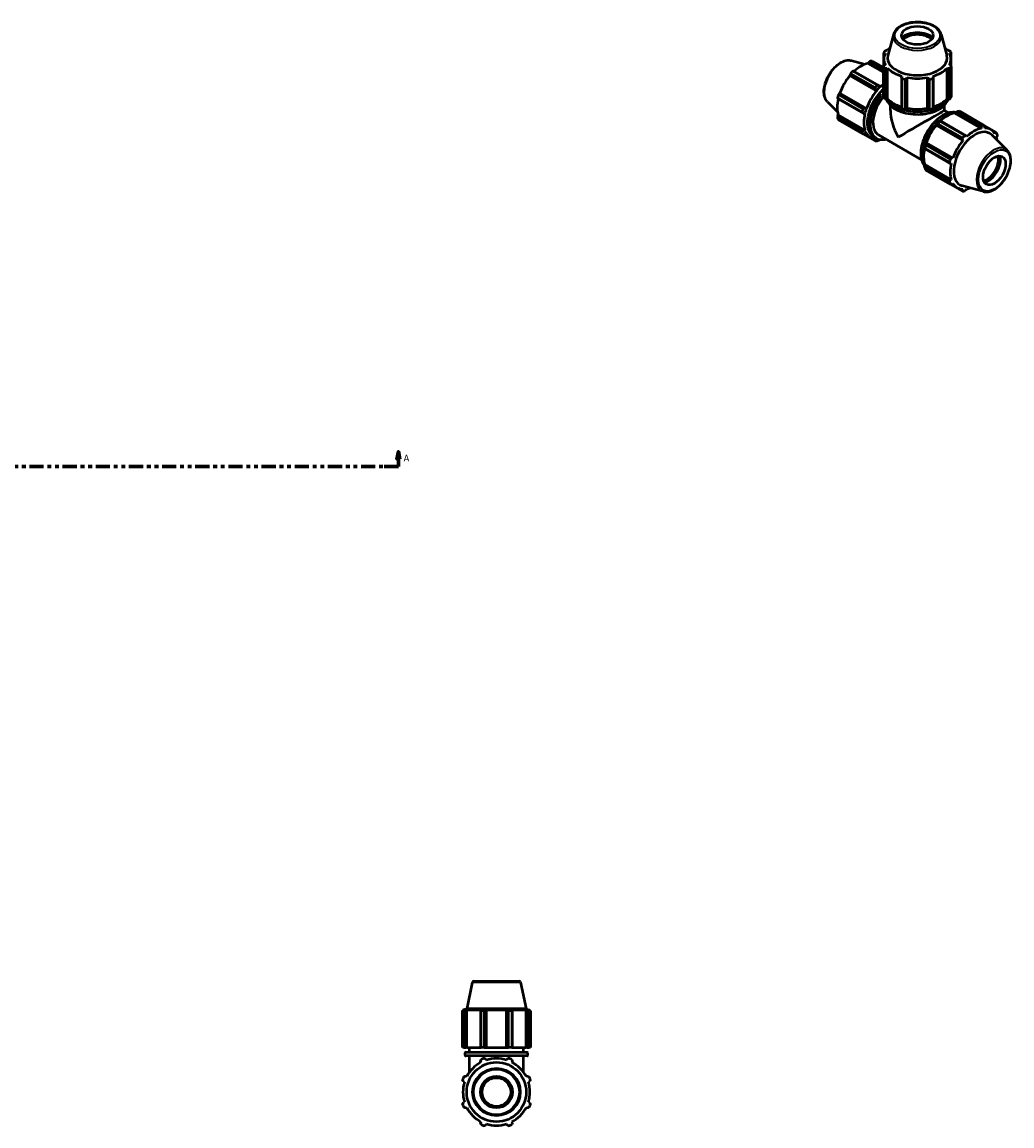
# Model space of a CAD drawing. Header units: inches. Extents: x 0.1 to 62.8, y -23.5 to 44.6.
# Tile 7 of 7: x 36.8 to 62.8, y 15.6 to 44.6. Entities that reach past the tile are written whole.
import ezdxf

# ---------------------------------------------------------------- set-up
doc = ezdxf.new("R2010")
doc.units = ezdxf.units.IN
doc.header["$MEASUREMENT"] = 0
doc.linetypes.add('DOUBLE_DASH_CHAIN', pattern=[1.2403, 0.6614, -0.0827, 0.1654, -0.0827, 0.1654, -0.0827])
for name, color, linetype, lineweight in [('Section Line (ANSI)', 7, 'DOUBLE_DASH_CHAIN', 70), ('Visible (ANSI)', 7, 'Continuous', 50), ('Visible Narrow (ANSI)', 7, 'Continuous', 35)]:
    doc.layers.add(name, color=color, linetype=linetype, lineweight=lineweight)
doc.styles.add('Label Text (ANSI)', font='tahoma.ttf')

# ---------------------------------------------------------------- blocks, each defined once
blk = doc.blocks.new('2dTransSection0')
at = {"layer": 'Section Line (ANSI)', "linetype": 'Continuous'}
for p, q in [((21.384, 33.322), (21.344, 33.125)), ((21.384, 33.125), (21.384, 33.322)), ((21.423, 33.125), (21.384, 33.322)), ((46.712, 33.322), (46.673, 33.125)), ((46.712, 33.125), (46.712, 33.322)), ((46.751, 33.125), (46.712, 33.322)), ((21.344, 33.125), (21.423, 33.125)), ((21.384, 32.929), (21.384, 33.125)), ((46.673, 33.125), (46.751, 33.125)), ((46.712, 32.929), (46.712, 33.125)), ((21.384, 32.929), (21.758, 32.929)), ((46.338, 32.929), (46.712, 32.929))]:
    blk.add_line(p, q, dxfattribs=at)
at = {"layer": 'Section Line (ANSI)', "linetype": 'DOUBLE_DASH_CHAIN', "ltscale": 0.558869}
blk.add_line((21.384, 32.929), (46.712, 32.929), dxfattribs=at)
at = {"layer": 'Section Line (ANSI)', "linetype": 'Continuous', "flags": 128}
for points in [[(21.423, 33.125), (21.384, 33.322), (21.344, 33.125), (21.423, 33.125)], [(46.751, 33.125), (46.712, 33.322), (46.673, 33.125), (46.751, 33.125)]]:
    blk.add_lwpolyline(points, dxfattribs=at)
at = {"layer": 'Section Line (ANSI)'}
for points in [[(21.423, 33.125), (21.384, 33.322), (21.344, 33.125), (21.423, 33.125)], [(46.751, 33.125), (46.712, 33.322), (46.673, 33.125), (46.751, 33.125)]]:
    blk.add_solid(points, dxfattribs=at)
at = {"layer": 'Section Line (ANSI)', "char_height": 0.18, "attachment_point": 7, "style": 'Label Text (ANSI)'}
for insert in [(21.094, 33.066), (46.849, 33.066)]:
    blk.add_mtext('A', dxfattribs=dict(at, insert=insert))

msp = doc.modelspace()

# ---------------------------------------------------------------- linework, layer by layer
at = {"layer": 'Visible (ANSI)'}
for p, q in [((59.6948, 44.2679), (59.5489, 43.7128)), ((60.9466, 44.2679), (61.0925, 43.7128)), ((59.4315, 43.7861), (59.4315, 43.4176)), ((59.4555, 43.769), (59.4826, 43.7716)), ((59.4555, 43.7083), (59.4555, 43.769)), ((59.5412, 43.8531), (59.516, 43.8531)), ((61.1254, 43.8531), (61.1003, 43.8531)), ((61.1589, 43.7716), (61.1859, 43.769)), ((61.1859, 43.769), (61.1859, 43.7083)), ((61.2099, 43.4176), (61.2099, 43.7861)), ((58.5898, 43.5801), (58.9453, 43.4837)), ((59.0258, 43.5074), (59.0383, 43.5292)), ((59.4315, 43.2738), (59.0258, 43.5074)), ((59.0383, 43.5292), (59.4315, 43.3028)), ((59.4315, 43.3608), (59.0804, 43.563)), ((59.1387, 43.5687), (59.4315, 43.4001)), ((59.4419, 43.4337), (59.4419, 43.6194)), ((59.4826, 43.4673), (59.4555, 43.4548)), ((61.1859, 43.4548), (61.1589, 43.4673)), ((61.1996, 43.4337), (61.1996, 43.6194)), ((58.5492, 43.1981), (59.227, 42.8078)), ((58.552, 43.1866), (58.5492, 43.1981)), ((59.2496, 42.7849), (58.552, 43.1866)), ((59.2119, 42.871), (58.5695, 43.2409)), ((58.6279, 43.3024), (59.2702, 42.9326)), ((59.3303, 42.9168), (58.6525, 43.3071)), ((59.4315, 42.6286), (59.4315, 43.4176)), ((59.4657, 43.3701), (59.4657, 42.5811)), ((59.516, 43.3707), (59.5412, 43.3858)), ((59.516, 42.5716), (59.516, 43.3707)), ((59.5412, 42.5792), (59.5412, 43.3858)), ((59.9149, 43.1705), (59.9018, 43.1485)), ((59.9018, 43.1485), (59.9018, 42.3495)), ((60.7396, 43.1485), (60.7265, 43.1705)), ((60.7396, 42.3495), (60.7396, 43.1485)), ((61.1003, 42.5792), (61.1003, 43.3858)), ((61.1003, 43.3858), (61.1254, 43.3707)), ((61.1254, 43.3707), (61.1254, 42.5716)), ((61.1757, 42.5811), (61.1757, 43.3701)), ((61.2099, 43.4176), (61.2099, 42.6286)), ((59.3477, 42.8967), (59.3303, 42.9168)), ((59.3497, 42.8905), (59.3477, 42.8967)), ((59.9182, 42.3205), (59.9182, 43.1095)), ((60.0007, 43.0898), (60.0007, 42.3008)), ((60.0479, 43.1137), (60.0564, 43.1368)), ((60.0479, 42.3146), (60.0479, 43.1137)), ((60.0564, 42.3302), (60.0564, 43.1368)), ((60.585, 42.3302), (60.585, 43.1368)), ((60.585, 43.1368), (60.5935, 43.1137)), ((60.5935, 43.1137), (60.5935, 42.3146)), ((60.6407, 42.3008), (60.6407, 43.0898)), ((60.7232, 43.1095), (60.7232, 42.3205)), ((58.8677, 42.2354), (58.2254, 42.6053)), ((58.2336, 42.5815), (58.9114, 42.1912)), ((58.2495, 42.6867), (58.8919, 42.3168)), ((58.2764, 42.7256), (58.2877, 42.7289)), ((58.9542, 42.3353), (58.2764, 42.7256)), ((58.9853, 42.3272), (58.2877, 42.7289)), ((59.227, 42.8078), (59.2465, 42.79)), ((59.2465, 42.79), (59.2496, 42.7849)), ((59.4657, 42.5811), (59.516, 42.5716)), ((59.5412, 42.5792), (59.516, 42.5716)), ((61.1254, 42.5716), (61.1003, 42.5792)), ((61.1254, 42.5716), (61.1757, 42.5811)), ((57.9653, 42.4955), (58.2271, 42.2365)), ((58.9794, 42.3273), (58.9542, 42.3353)), ((58.9853, 42.3272), (58.9794, 42.3273)), ((59.612, 42.271), (59.612, 42.406)), ((59.9018, 42.3495), (59.9182, 42.3205)), ((60.0007, 42.3008), (60.0479, 42.3146)), ((60.0564, 42.3302), (60.0479, 42.3146)), ((60.5935, 42.3146), (60.585, 42.3302)), ((60.5935, 42.3146), (60.6407, 42.3008)), ((60.7232, 42.3205), (60.7396, 42.3495)), ((61.0295, 42.271), (61.0295, 42.406)), ((58.2254, 42.0821), (58.8677, 41.7122)), ((58.2336, 42.1355), (58.2462, 42.1572)), ((58.9114, 41.7452), (58.2336, 42.1355)), ((58.9439, 41.7555), (58.2462, 42.1572)), ((58.8919, 41.6587), (58.2495, 42.0286)), ((58.9114, 42.1912), (58.9375, 42.1862)), ((58.9375, 42.1862), (58.9439, 42.1876)), ((60.9254, 41.9982), (60.916, 41.9935)), ((61.6031, 41.6079), (60.9254, 41.9982)), ((61.1372, 42.2089), (61.0295, 42.271)), ((61.2918, 42.2025), (61.2938, 42.211)), ((61.2918, 42.2025), (61.9894, 41.8008)), ((61.2938, 42.211), (61.3112, 42.2204)), ((61.3112, 42.2204), (61.9889, 41.8301)), ((62.0136, 41.8739), (61.3713, 42.2438)), ((61.4296, 42.2495), (62.0719, 41.8796)), ((58.5695, 41.8429), (59.2119, 41.473)), ((58.9375, 41.7495), (58.9114, 41.7452)), ((58.9439, 41.7555), (58.9375, 41.7495)), ((60.8149, 41.8868), (60.8221, 41.8893)), ((60.818, 41.8817), (60.8149, 41.8868)), ((60.818, 41.8817), (61.5156, 41.48)), ((60.8221, 41.8893), (61.4998, 41.499)), ((61.5027, 41.5518), (60.8604, 41.9217)), ((60.9187, 41.9832), (61.5611, 41.6133)), ((61.9889, 41.8301), (61.9894, 41.8008)), ((62.3919, 41.6939), (62.073, 41.8775)), ((62.0812, 41.8616), (62.2411, 41.7695)), ((62.0895, 41.8105), (62.0922, 41.8401)), ((62.3128, 41.7119), (62.365, 41.6818)), ((59.098, 41.5512), (58.9173, 41.6552)), ((58.9542, 41.6504), (58.9794, 41.6566)), ((58.9794, 41.6566), (58.9853, 41.6636)), ((59.227, 41.4921), (59.1803, 41.519)), ((59.2351, 41.5377), (59.1902, 41.5636)), ((59.2465, 41.5016), (59.227, 41.4921)), ((59.2496, 41.5103), (59.2465, 41.5016)), ((60.4298, 40.9805), (59.3035, 41.6291)), ((59.3303, 41.5021), (59.3318, 41.5029)), ((60.5493, 41.4168), (60.5478, 41.4242)), ((60.5478, 41.4242), (60.5537, 41.424)), ((61.227, 41.0265), (60.5493, 41.4168)), ((60.5537, 41.424), (61.2513, 41.0223)), ((61.4998, 41.499), (61.5156, 41.48)), ((61.6157, 41.5856), (61.6031, 41.6079)), ((62.6762, 41.227), (62.2691, 41.6298)), ((62.365, 41.6818), (62.3538, 41.6571)), ((62.3952, 41.5653), (62.4078, 41.587)), ((60.5059, 41.2831), (60.5065, 41.2727)), ((60.5065, 41.2727), (61.1842, 40.8824)), ((61.1586, 40.9162), (60.5163, 41.2861)), ((60.5404, 41.3675), (61.1827, 40.9976)), ((60.5059, 40.8463), (60.5122, 40.8523)), ((60.5065, 40.8266), (60.5059, 40.8463)), ((60.5122, 40.8523), (61.2098, 40.4506)), ((61.1842, 40.8824), (61.2098, 40.8827)), ((61.2513, 41.0223), (61.227, 41.0265)), ((61.1842, 40.4363), (60.5065, 40.8266)), ((60.5163, 40.7629), (61.1586, 40.393)), ((61.1827, 40.3395), (60.5404, 40.7094)), ((60.8604, 40.5237), (61.5027, 40.1538)), ((61.2098, 40.4506), (61.1842, 40.4363)), ((61.2008, 40.3403), (61.364, 40.2463)), ((61.227, 40.3415), (61.2513, 40.3587)), ((62.0516, 40.1424), (61.4989, 40.2923)), ((61.4998, 40.1832), (61.4463, 40.2141)), ((61.5156, 40.2054), (61.4998, 40.1832)), ((61.6031, 40.1932), (61.6157, 40.2151)), ((48.6902, 19.4328), (49.8746, 19.4328)), ((48.6494, 19.3997), (48.5018, 18.7053)), ((49.9154, 19.3997), (50.063, 18.7053)), ((48.4274, 18.6519), (48.3932, 18.6519)), ((48.3932, 17.6868), (48.3932, 18.6519)), ((48.5018, 18.7053), (48.4035, 18.6733)), ((48.4442, 18.6733), (48.4035, 18.6733)), ((48.4035, 18.6572), (48.4035, 18.6733)), ((48.4442, 18.6733), (48.4172, 18.6641)), ((48.4274, 18.6519), (48.4274, 17.6868)), ((48.4777, 18.6641), (48.5028, 18.6733)), ((48.4777, 17.6868), (48.4777, 18.6641)), ((50.063, 18.7053), (48.5018, 18.7053)), ((48.5028, 17.6868), (48.5028, 18.6733)), ((48.8766, 18.6733), (48.5028, 18.6733)), ((48.8766, 18.6733), (48.8635, 18.6641)), ((48.8635, 18.6641), (48.8635, 17.6868)), ((48.9624, 18.6519), (48.8799, 18.6519)), ((48.8799, 17.6868), (48.8799, 18.6519)), ((48.9624, 18.6519), (48.9624, 17.6868)), ((49.0096, 18.6641), (49.0181, 18.6733)), ((49.0096, 17.6868), (49.0096, 18.6641)), ((49.0181, 17.6868), (49.0181, 18.6733)), ((49.5467, 18.6733), (49.0181, 18.6733)), ((49.5467, 17.6868), (49.5467, 18.6733)), ((49.5467, 18.6733), (49.5552, 18.6641)), ((49.5552, 18.6641), (49.5552, 17.6868)), ((49.6849, 18.6519), (49.6024, 18.6519)), ((49.6024, 17.6868), (49.6024, 18.6519)), ((49.6849, 18.6519), (49.6849, 17.6868)), ((49.7013, 18.6641), (49.6882, 18.6733)), ((50.0619, 18.6733), (49.6882, 18.6733)), ((49.7013, 17.6868), (49.7013, 18.6641)), ((50.0619, 17.6868), (50.0619, 18.6733)), ((50.0619, 18.6733), (50.0871, 18.6641)), ((50.063, 18.7053), (50.1612, 18.6733)), ((50.0871, 18.6641), (50.0871, 17.6868)), ((50.1476, 18.6641), (50.1206, 18.6733)), ((50.1612, 18.6733), (50.1206, 18.6733)), ((50.1716, 18.6519), (50.1374, 18.6519)), ((50.1374, 17.6868), (50.1374, 18.6519)), ((50.1612, 18.6572), (50.1612, 18.6733)), ((50.1716, 18.6519), (50.1716, 17.6868)), ((48.4274, 17.6868), (48.3932, 17.6868)), ((48.4274, 17.6868), (48.4777, 17.6868)), ((48.5028, 17.6868), (48.4777, 17.6868)), ((48.5028, 17.6868), (48.8635, 17.6868)), ((48.5736, 17.5683), (48.5736, 17.6868)), ((48.8635, 17.6868), (48.8799, 17.6868)), ((48.9624, 17.6868), (48.8799, 17.6868)), ((48.9624, 17.6868), (49.0096, 17.6868)), ((49.0181, 17.6868), (49.0096, 17.6868)), ((49.0181, 17.6868), (49.5467, 17.6868)), ((49.5552, 17.6868), (49.5467, 17.6868)), ((49.5552, 17.6868), (49.6024, 17.6868)), ((49.6849, 17.6868), (49.6024, 17.6868)), ((49.6849, 17.6868), (49.7013, 17.6868)), ((49.7013, 17.6868), (50.0619, 17.6868)), ((49.9911, 17.5683), (49.9911, 17.6868)), ((50.0871, 17.6868), (50.0619, 17.6868)), ((50.0871, 17.6868), (50.1374, 17.6868)), ((50.1716, 17.6868), (50.1374, 17.6868)), ((48.4602, 17.488), (48.4602, 17.5516)), ((48.4769, 17.5683), (50.0878, 17.5683)), ((50.0878, 17.4713), (48.4769, 17.4713)), ((48.5736, 17.0424), (48.5736, 17.4713)), ((49.0181, 17.3609), (49.0096, 17.388)), ((49.5552, 17.388), (49.5467, 17.3609)), ((49.9911, 17.0424), (49.9911, 17.4713)), ((50.1045, 17.488), (50.1045, 17.5516)), ((48.8635, 17.3275), (48.8766, 17.3023)), ((49.6882, 17.3023), (49.7013, 17.3275)), ((48.4172, 16.7956), (48.4442, 16.787)), ((48.5028, 16.9286), (48.4777, 16.9417)), ((50.0871, 16.9417), (50.0619, 16.9286)), ((50.1206, 16.787), (50.1476, 16.7956)), ((48.4442, 16.2585), (48.4172, 16.25)), ((50.1476, 16.25), (50.1206, 16.2585)), ((48.4777, 16.1039), (48.5028, 16.117)), ((50.0619, 16.117), (50.0871, 16.1039)), ((48.8766, 15.7432), (48.8635, 15.7181)), ((49.0096, 15.6576), (49.0181, 15.6846)), ((49.5467, 15.6846), (49.5552, 15.6576)), ((49.7013, 15.7181), (49.6882, 15.7432))]:
    msp.add_line(p, q, dxfattribs=at)
for radius in [0.7806, 0.4173, 0.3756]:
    msp.add_circle((49.2824, 16.5228), radius, dxfattribs=at)
for centre, radius, start, end in [((48.6902, 19.391), 0.0417, 90, 168), ((49.8746, 19.391), 0.0417, 12, 90), ((48.4769, 17.5516), 0.0167, 90, 180), ((48.4769, 17.488), 0.0167, 180, 270), ((49.2824, 16.5228), 0.945, 109.79198, 115.20802), ((49.2824, 16.5228), 0.8788, 72.5, 107.5), ((49.2824, 16.5228), 0.945, 64.79198, 70.20802), ((50.0878, 17.5516), 0.0167, 0, 90), ((50.0878, 17.488), 0.0167, 270, 0), ((49.2824, 16.5228), 0.8788, 117.5, 152.5), ((49.2824, 16.5228), 0.8788, 27.5, 62.5), ((49.2824, 16.5228), 0.945, 154.79198, 160.20802), ((49.2824, 16.5228), 0.945, 19.79198, 25.20802), ((49.2824, 16.5228), 0.8788, 162.5, 197.5), ((49.2824, 16.5228), 0.8789, 342.5, 17.5), ((49.2824, 16.5228), 0.945, 199.79198, 205.20802), ((49.2824, 16.5228), 0.8788, 207.5, 242.5), ((49.2824, 16.5228), 0.8788, 297.5, 332.5), ((49.2824, 16.5228), 0.945, 334.79198, 340.20802), ((49.2824, 16.5228), 0.945, 244.79198, 250.20802), ((49.2824, 16.5228), 0.8789, 252.5, 287.5), ((49.2824, 16.5228), 0.945, 289.79198, 295.20802)]:
    msp.add_arc(centre, radius, start, end, dxfattribs=at)
for centre, major_axis, ratio in [((60.3207, 44.2403), (0.4173, 0), 0.5758617), ((62.3395, 40.6987), (0.2083, 0.3616), 0.5780931)]:
    msp.add_ellipse(centre, major_axis=major_axis, ratio=ratio, dxfattribs=at)
for centre, major_axis, ratio, start_param, end_param in [((60.3207, 44.042), (-0.4689, 0), 0.5758617, 3.6751802, 5.7495978), ((60.3207, 44.042), (-0.4424, 0), 0.5758617, 3.6193687, 5.8054092), ((60.3207, 44.0216), (0.4173, 0), 0.5758617, 0.4724531, 2.6691395), ((60.3207, 43.6194), (-0.8789, 0), 0.5758617, 5.9777527, 6.5886179), ((60.3207, 43.6019), (-0.945, 0), 0.5758617, 5.8432224, 5.93775), ((60.3207, 43.6194), (-0.8788, 0), 0.5758617, 5.6726635, 5.8032198), ((60.3207, 43.6194), (-0.8789, 0), 0.5758617, 3.6215582, 3.7521145), ((60.3207, 43.6194), (0.8788, 0), 0.5758617, 5.9777527, 6.5886179), ((60.3207, 43.6019), (0.945, 0), 0.5758617, 0.3454353, 0.4399629), ((58.8389, 42.7146), (0.4386, 0.7616), 0.5780931, 0.4780318, 1.0719493), ((58.8541, 42.7058), (0.4716, 0.8189), 0.5780931, 0.3435016, 0.4380292), ((60.3207, 43.6455), (-0.7806, 0), 0.5758617, 6.1329002, 9.5750631), ((58.8389, 42.7146), (0.4386, 0.7616), 0.5780931, 1.26343, 1.8742952), ((58.8541, 42.7058), (0.4716, 0.8189), 0.5780931, 1.1288997, 1.2234273), ((60.3207, 43.6019), (-0.945, 0), 0.5758617, 0.3454353, 0.4399629), ((60.3207, 43.6194), (0.8788, 0), 0.5758617, 3.6215582, 4.2324234), ((60.3207, 43.6194), (0.8788, 0), 0.5758617, 5.1923545, 5.8032198), ((60.3207, 43.6019), (0.945, 0), 0.5758617, 5.8432224, 5.93775), ((59.4965, 42.3359), (-0.4716, -0.8189), 0.5780931, 4.2704924, 4.36502), ((59.5365, 42.3128), (0.4433, 0.7698), 0.5780931, 1.0888971, 1.26343), ((59.5365, 42.3128), (-0.4386, -0.7616), 0.5780931, 4.0948267, 4.2304897), ((60.3207, 43.6019), (0.945, 0), 0.5758617, 4.2724261, 4.3669537), ((60.3207, 43.6194), (0.8789, 0), 0.5758617, 4.4069564, 5.0178216), ((60.3207, 43.6019), (0.945, 0), 0.5758617, 5.0578243, 5.1523519), ((58.8389, 42.7146), (0.4386, 0.7616), 0.5780931, 2.0656152, 2.6596934), ((58.8541, 42.7058), (0.4716, 0.8189), 0.5780931, 1.9142979, 2.0088255), ((59.5365, 42.3128), (-0.4386, -0.7616), 0.5780931, 4.4050227, 5.0158879), ((59.5365, 42.3128), (0.3537, 0.6142), 0.5780931, 1.3664276, 1.775165), ((59.6572, 42.2433), (-0.3537, -0.6142), 0.5780931, 4.3921629, 6.2831853), ((60.3207, 42.8129), (-0.945, 0), 0.5758617, 0.3454353, 0.4399629), ((60.3207, 42.8129), (-0.8789, 0), 0.5758617, 0.4799655, 1.0739634), ((60.3207, 42.8129), (-0.8788, 0), 0.5758617, 2.0676292, 2.6616271), ((60.3207, 42.8129), (0.945, 0), 0.5758617, 5.8432224, 5.93775), ((59.4965, 42.3359), (-0.4716, -0.8189), 0.5780931, 5.0558906, 5.1504181), ((59.5365, 42.3128), (0.4433, 0.7698), 0.5780931, 1.8742952, 2.0488282), ((60.3207, 42.8129), (0.945, 0), 0.5758617, 4.2724261, 4.3669537), ((60.3207, 42.8129), (-0.8789, 0), 0.5758617, 1.2653637, 1.8762289), ((60.3207, 42.8129), (0.945, 0), 0.5758617, 5.0578243, 5.1523519), ((58.8541, 42.7058), (-0.4716, -0.8189), 0.5780931, 5.8412887, 5.9358163), ((59.5365, 42.3128), (-0.4386, -0.7616), 0.5780931, 5.1904208, 5.8012861), ((60.3207, 41.8612), (-0.5016, 0.8678), 0.5769785, 0.7844313, 1.5698295), ((60.3207, 41.8612), (0.7087, 0.4097), 0.0016725, 0.0009668, 2.3552276), ((61.1049, 41.4097), (-0.4433, -0.7698), 0.5780931, 4.2304897, 4.4050227), ((61.1049, 41.4097), (0.4386, 0.7616), 0.5780931, 0.4780318, 1.0719493), ((61.145, 41.3866), (0.4716, 0.8189), 0.5780931, 0.3435016, 0.4380292), ((59.4965, 42.3359), (-0.4716, -0.8189), 0.5780931, 5.8412887, 5.9358163), ((59.5365, 42.3128), (-0.4433, -0.7698), 0.5780931, 5.8012861, 5.975819), ((61.1049, 41.4097), (0.4386, 0.7616), 0.5780931, 1.26343, 1.8742952), ((61.145, 41.3866), (0.4716, 0.8189), 0.5780931, 1.1288997, 1.2234273), ((61.8251, 40.9949), (0.3896, 0.6765), 0.5780931, 6.1320197, 9.5759436), ((61.8025, 41.0079), (-0.4386, -0.7616), 0.5780931, 3.6196245, 4.2304897), ((61.7873, 41.0167), (0.4716, 0.8189), 0.5780931, 0.3435016, 0.4380292), ((61.8025, 41.0079), (0.4386, 0.7616), 0.5780931, 5.975819, 6.5866842), ((59.5365, 42.3128), (-0.4386, -0.7616), 0.5780931, 5.975819, 6.5866842), ((59.4965, 42.3359), (-0.4716, -0.8189), 0.5780931, 0.3435016, 0.4380292), ((59.5365, 42.3128), (-0.4433, -0.7698), 0.5780931, 0.3034989, 0.4259064), ((61.1049, 41.4097), (-0.4433, -0.7698), 0.5780931, 5.0158879, 5.1904208), ((61.8025, 41.0079), (-0.4386, -0.7616), 0.5780931, 4.4050227, 5.0158879), ((61.7873, 41.0167), (-0.4716, -0.8189), 0.5780931, 4.2704924, 4.36502), ((61.7873, 41.0167), (0.4716, 0.8189), 0.5780931, 5.8412887, 5.9358163), ((61.8025, 41.0079), (0.4386, 0.7616), 0.5780931, 5.671783, 5.8012861), ((61.1049, 41.4097), (0.4386, 0.7616), 0.5780931, 2.0656152, 2.6596934), ((61.145, 41.3866), (0.4716, 0.8189), 0.5780931, 1.9142979, 2.0088255), ((61.7873, 41.0167), (-0.4716, -0.8189), 0.5780931, 5.0558906, 5.1504181), ((61.8025, 41.0079), (-0.4386, -0.7616), 0.5780931, 5.1904208, 5.8012861), ((62.1503, 40.8076), (-0.2083, -0.3616), 0.5780931, 0.4695011, 2.6720915), ((62.168, 40.7974), (0.2208, 0.3833), 0.5780931, 3.6172994, 5.8074785), ((62.168, 40.7974), (0.234, 0.4063), 0.5780931, 3.6736714, 5.7511066), ((61.145, 41.3866), (-0.4716, -0.8189), 0.5780931, 5.8412887, 5.9358163), ((61.7873, 41.0167), (-0.4716, -0.8189), 0.5780931, 5.8412887, 5.9358163), ((61.8025, 41.0079), (-0.4386, -0.7616), 0.5780931, 5.975819, 6.5866842), ((61.7873, 41.0167), (-0.4716, -0.8189), 0.5780931, 0.3435016, 0.4380292), ((61.8025, 41.0079), (0.4386, 0.7616), 0.5780931, 3.6196245, 3.752995)]:
    msp.add_ellipse(centre, major_axis=major_axis, ratio=ratio, start_param=start_param, end_param=end_param, dxfattribs=at)
for points, knots in [([(60.9466, 44.2679), (60.9363, 44.307), (60.9163, 44.3442), (60.8583, 44.4152), (60.8186, 44.4483), (60.7235, 44.506), (60.6674, 44.5302), (60.5458, 44.5668), (60.4802, 44.5791), (60.3463, 44.5908), (60.2779, 44.5902), (60.1448, 44.5764), (60.0801, 44.5631), (59.9604, 44.5248), (59.9055, 44.4998), (59.811, 44.4394), (59.7715, 44.4041), (59.72, 44.3345), (59.7038, 44.3018), (59.6948, 44.2679)], [0.9356833, 0.9356833, 0.9356833, 0.9356833, 1.225932, 1.225932, 1.5445605, 1.5445605, 1.8755562, 1.8755562, 2.2057968, 2.2057968, 2.534489, 2.534489, 2.863256, 2.863256, 3.1936584, 3.1936584, 3.5244118, 3.5244118, 3.7767057, 3.7767057, 3.7767057, 3.7767057]), ([(57.9653, 42.4955), (57.9364, 42.5241), (57.914, 42.5601), (57.8814, 42.6461), (57.8724, 42.697), (57.8698, 42.8084), (57.8767, 42.8692), (57.9058, 42.9929), (57.9278, 43.0559), (57.9846, 43.1778), (58.0192, 43.2367), (58.0977, 43.3451), (58.1416, 43.3945), (58.2347, 43.479), (58.2839, 43.514), (58.3835, 43.5654), (58.4339, 43.5819), (58.5199, 43.5915), (58.5561, 43.5893), (58.5898, 43.5801)], [4.0762227, 4.0762227, 4.0762227, 4.0762227, 4.3668034, 4.3668034, 4.6854139, 4.6854139, 5.0163063, 5.0163063, 5.346508, 5.346508, 5.6751933, 5.6751933, 6.0039579, 6.0039579, 6.3343301, 6.3343301, 6.6649511, 6.6649511, 6.9154842, 6.9154842, 6.9154842, 6.9154842]), ([(59.1902, 41.5636), (59.1462, 41.5889), (59.1091, 41.626), (59.0519, 41.7203), (59.0321, 41.7779), (59.0117, 41.9085), (59.0116, 41.9817), (59.0314, 42.1356), (59.0513, 42.2163), (59.109, 42.3767), (59.1467, 42.4565), (59.236, 42.6073), (59.2877, 42.6783), (59.372, 42.7732), (59.4014, 42.803), (59.4315, 42.8304)], [3.9250571, 3.9250571, 3.9250571, 3.9250571, 4.2327422, 4.2327422, 4.5486324, 4.5486324, 4.8714212, 4.8714212, 5.1947559, 5.1947559, 5.517515, 5.517515, 5.8400535, 5.8400535, 6.0027011, 6.0027011, 6.0027011, 6.0027011]), ([(59.5092, 42.5729), (59.5159, 42.5488), (59.5257, 42.525), (59.5654, 42.4531), (59.6054, 42.4073), (59.7084, 42.3249), (59.7718, 42.2884), (59.915, 42.2289), (59.9949, 42.206), (60.1627, 42.176), (60.2506, 42.1689), (60.4259, 42.171), (60.5132, 42.1803), (60.6785, 42.2144), (60.7565, 42.2393), (60.8954, 42.3022), (60.9562, 42.3404), (61.0542, 42.4264), (61.0915, 42.4744), (61.1219, 42.5408), (61.1278, 42.5568), (61.1322, 42.5729)], [4.085007, 4.085007, 4.085007, 4.085007, 4.2345379, 4.2345379, 4.5504244, 4.5504244, 4.8732583, 4.8732583, 5.1966102, 5.1966102, 5.5193725, 5.5193725, 5.8419111, 5.8419111, 6.1647396, 6.1647396, 6.4881543, 6.4881543, 6.8105791, 6.8105791, 6.9105673, 6.9105673, 6.9105673, 6.9105673]), ([(61.3097, 42.2196), (61.2927, 42.2226), (61.2752, 42.2243), (61.2014, 42.2257), (61.1415, 42.2139), (61.0184, 42.166), (60.955, 42.1293), (60.8319, 42.035), (60.7721, 41.9773), (60.6622, 41.8469), (60.6121, 41.7742), (60.5266, 41.6212), (60.4911, 41.5409), (60.4383, 41.3806), (60.421, 41.3006), (60.4065, 41.1487), (60.4093, 41.0769), (60.4352, 40.9488), (60.4583, 40.8926), (60.4958, 40.8401), (60.501, 40.8333), (60.5065, 40.8269)], [5.7060937, 5.7060937, 5.7060937, 5.7060937, 5.8074059, 5.8074059, 6.1232961, 6.1232961, 6.446085, 6.446085, 6.7694196, 6.7694196, 7.0921787, 7.0921787, 7.4147172, 7.4147172, 7.7375416, 7.7375416, 8.0609363, 8.0609363, 8.3833116, 8.3833116, 8.4328042, 8.4328042, 8.4328042, 8.4328042]), ([(59.5042, 41.5136), (59.4536, 41.4999), (59.4043, 41.495), (59.3136, 41.5035), (59.272, 41.5164), (59.2351, 41.5377)], [3.40000086, 3.40000086, 3.40000086, 3.40000086, 3.66705525, 3.66705525, 3.92505711, 3.92505711, 3.92505711, 3.92505711]), ([(62.0516, 40.1424), (62.0908, 40.1317), (62.1332, 40.1304), (62.2239, 40.1454), (62.2725, 40.1632), (62.3702, 40.2168), (62.4192, 40.2533), (62.5117, 40.3406), (62.5551, 40.3912), (62.632, 40.5015), (62.6656, 40.5611), (62.7199, 40.6833), (62.7406, 40.7461), (62.767, 40.869), (62.7725, 40.9291), (62.7671, 41.0411), (62.756, 41.093), (62.7212, 41.1722), (62.7011, 41.2023), (62.6762, 41.227)], [2.5092938, 2.5092938, 2.5092938, 2.5092938, 2.7998745, 2.7998745, 3.118485, 3.118485, 3.4493773, 3.4493773, 3.7795791, 3.7795791, 4.1082644, 4.1082644, 4.437029, 4.437029, 4.7674011, 4.7674011, 5.0980222, 5.0980222, 5.3485553, 5.3485553, 5.3485553, 5.3485553])]:
    msp.add_open_spline(points, degree=3, knots=knots, dxfattribs=at)
for points, weights in [([(59.4555, 43.769), (59.4438, 43.7775), (59.4315, 43.7861)], [1.00339674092, 1.00210603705, 1]), ([(59.4657, 43.8336), (59.4914, 43.8437), (59.516, 43.8531)], [1, 1.00210603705, 1.00339674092]), ([(61.1254, 43.8531), (61.1501, 43.8437), (61.1757, 43.8336)], [1.00339674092, 1.00210603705, 1]), ([(61.2099, 43.7861), (61.1977, 43.7775), (61.1859, 43.769)], [1, 1.00210603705, 1.00339674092]), ([(59.0804, 43.563), (59.0588, 43.5458), (59.0383, 43.5292)], [1, 1.00210603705, 1.00339674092]), ([(59.4315, 43.4176), (59.4438, 43.4367), (59.4555, 43.4548)], [1, 1.00210603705, 1.00339674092]), ([(61.1859, 43.4548), (61.1977, 43.4367), (61.2099, 43.4176)], [1.00339674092, 1.00210603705, 1]), ([(58.5695, 43.2409), (58.5591, 43.2191), (58.5492, 43.1981)], [1, 1.00210603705, 1.00339674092]), ([(58.6525, 43.3071), (58.6404, 43.3049), (58.6279, 43.3024)], [1.00339674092, 1.00210603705, 1]), ([(59.516, 43.3707), (59.4914, 43.3705), (59.4657, 43.3701)], [1.00339674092, 1.00210603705, 1]), ([(59.9182, 43.1095), (59.9099, 43.1295), (59.9018, 43.1485)], [1, 1.00210603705, 1.00339674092]), ([(60.7396, 43.1485), (60.7316, 43.1295), (60.7232, 43.1095)], [1.00339674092, 1.00210603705, 1]), ([(61.1757, 43.3701), (61.1501, 43.3705), (61.1254, 43.3707)], [1, 1.00210603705, 1.00339674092]), ([(59.2119, 42.871), (59.2198, 42.8386), (59.227, 42.8078)], [1.01732091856, 1.01226026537, 1.00640256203]), ([(59.3303, 42.9168), (59.3011, 42.9244), (59.2702, 42.9326)], [1.00640256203, 1.01226026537, 1.01732091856]), ([(60.0479, 43.1137), (60.0248, 43.1021), (60.0007, 43.0898)], [1.00339674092, 1.00210603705, 1]), ([(60.6407, 43.0898), (60.6166, 43.1021), (60.5935, 43.1137)], [1, 1.00210603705, 1.00339674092]), ([(58.2254, 42.6053), (58.2295, 42.5932), (58.2336, 42.5815)], [1, 1.00210603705, 1.00339674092]), ([(58.2764, 42.7256), (58.2632, 42.7066), (58.2495, 42.6867)], [1.00339674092, 1.00210603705, 1]), ([(58.9542, 42.3353), (58.9239, 42.3261), (58.8919, 42.3168)], [1.00640256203, 1.01226026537, 1.01732091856]), ([(58.2336, 42.1355), (58.2295, 42.1094), (58.2254, 42.0821)], [1.00339674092, 1.00210603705, 1]), ([(58.8677, 42.2354), (58.8903, 42.2127), (58.9114, 42.1912)], [1.01732091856, 1.01226026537, 1.00640256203]), ([(60.9187, 41.9832), (60.9219, 41.991), (60.9254, 41.9982)], [1.01732091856, 1.01226026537, 1.00640256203]), ([(61.3112, 42.2204), (61.3403, 42.232), (61.3713, 42.2438)], [1.00640256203, 1.01226026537, 1.01732091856]), ([(58.5685, 41.8449), (58.569, 41.8439), (58.5695, 41.8429)], [1.0002100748, 1.00010607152, 1]), ([(58.9114, 41.7452), (58.8903, 41.7289), (58.8677, 41.7122)], [1.00640256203, 1.01226026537, 1.01732091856]), ([(60.8221, 41.8893), (60.8406, 41.9053), (60.8604, 41.9217)], [1.00640256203, 1.01226026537, 1.01732091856]), ([(61.9889, 41.8301), (62.0011, 41.8515), (62.0136, 41.8739)], [1.00339674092, 1.00210603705, 1]), ([(62.0719, 41.8796), (62.0824, 41.8594), (62.0922, 41.8401)], [1, 1.00210603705, 1.00339674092]), ([(58.8919, 41.6587), (58.9239, 41.6543), (58.9542, 41.6504)], [1.01732091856, 1.01226026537, 1.00640256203]), ([(59.227, 41.4921), (59.2198, 41.4826), (59.2119, 41.473)], [1.00640256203, 1.01226026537, 1.01732091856]), ([(59.2702, 41.4787), (59.3011, 41.4905), (59.3303, 41.5021)], [1.01732091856, 1.01226026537, 1.00640256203]), ([(60.5404, 41.3675), (60.5447, 41.3928), (60.5493, 41.4168)], [1.01732091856, 1.01226026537, 1.00640256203]), ([(61.4998, 41.499), (61.5013, 41.5248), (61.5027, 41.5518)], [1.00339674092, 1.00210603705, 1]), ([(61.5611, 41.6133), (61.5826, 41.6105), (61.6031, 41.6079)], [1, 1.00210603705, 1.00339674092]), ([(62.365, 41.6818), (62.3783, 41.6877), (62.3919, 41.6939)], [1.00339674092, 1.00210603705, 1]), ([(62.4161, 41.6403), (62.4119, 41.6131), (62.4078, 41.587)], [1, 1.00210603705, 1.00339674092]), ([(60.5065, 41.2727), (60.511, 41.2794), (60.5163, 41.2861)], [1.00640256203, 1.01226026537, 1.01732091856]), ([(61.1842, 40.8824), (61.1717, 40.8989), (61.1586, 40.9162)], [1.00339674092, 1.00210603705, 1]), ([(61.1827, 40.9976), (61.2054, 41.0123), (61.227, 41.0265)], [1, 1.00210603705, 1.00339674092]), ([(60.5163, 40.7629), (60.511, 40.7956), (60.5065, 40.8266)], [1.01732091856, 1.01226026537, 1.00640256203]), ([(60.8604, 40.5237), (60.8594, 40.525), (60.8584, 40.5263)], [1.01732091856, 1.01706431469, 1.01680566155]), ([(61.1586, 40.393), (61.1717, 40.4151), (61.1842, 40.4363)], [1, 1.00210603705, 1.00339674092]), ([(61.227, 40.3415), (61.2054, 40.3405), (61.1827, 40.3395)], [1.00339674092, 1.00210603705, 1]), ([(61.5027, 40.1538), (61.5013, 40.1688), (61.4998, 40.1832)], [1, 1.00210603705, 1.00339674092]), ([(61.6031, 40.1932), (61.5826, 40.1766), (61.5611, 40.1594)], [1.00339674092, 1.00210603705, 1]), ([(48.3932, 18.6519), (48.4054, 18.6582), (48.4172, 18.6641)], [1, 1.00210603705, 1.00339674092]), ([(48.4777, 18.6641), (48.453, 18.6582), (48.4274, 18.6519)], [1.00339674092, 1.00210603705, 1]), ([(48.8799, 18.6519), (48.8715, 18.6582), (48.8635, 18.6641)], [1, 1.00210603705, 1.00339674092]), ([(49.0096, 18.6641), (48.9865, 18.6582), (48.9624, 18.6519)], [1.00339674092, 1.00210603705, 1]), ([(49.6024, 18.6519), (49.5783, 18.6582), (49.5552, 18.6641)], [1, 1.00210603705, 1.00339674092]), ([(49.7013, 18.6641), (49.6932, 18.6582), (49.6849, 18.6519)], [1.00339674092, 1.00210603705, 1]), ([(50.1374, 18.6519), (50.1117, 18.6582), (50.0871, 18.6641)], [1, 1.00210603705, 1.00339674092]), ([(50.1476, 18.6641), (50.1593, 18.6582), (50.1716, 18.6519)], [1.00339674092, 1.00210603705, 1]), ([(48.8635, 17.3275), (48.8715, 17.3521), (48.8799, 17.3778)], [1.00339674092, 1.00210603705, 1]), ([(48.9624, 17.4119), (48.9865, 17.3997), (49.0096, 17.388)], [1, 1.00210603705, 1.00339674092]), ([(49.5552, 17.388), (49.5783, 17.3997), (49.6024, 17.4119)], [1.00339674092, 1.00210603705, 1]), ([(49.6849, 17.3778), (49.6932, 17.3521), (49.7013, 17.3275)], [1, 1.00210603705, 1.00339674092]), ([(48.4172, 16.7956), (48.4054, 16.8187), (48.3932, 16.8427)], [1.00339674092, 1.00210603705, 1]), ([(48.4274, 16.9252), (48.453, 16.9336), (48.4777, 16.9417)], [1, 1.00210603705, 1.00339674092]), ([(50.0871, 16.9417), (50.1117, 16.9336), (50.1374, 16.9252)], [1.00339674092, 1.00210603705, 1]), ([(50.1716, 16.8427), (50.1593, 16.8187), (50.1476, 16.7956)], [1, 1.00210603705, 1.00339674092]), ([(48.3932, 16.2028), (48.4054, 16.2269), (48.4172, 16.25)], [1, 1.00210603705, 1.00339674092]), ([(50.1476, 16.25), (50.1593, 16.2269), (50.1716, 16.2028)], [1.00339674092, 1.00210603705, 1]), ([(48.4777, 16.1039), (48.453, 16.1119), (48.4274, 16.1203)], [1.00339674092, 1.00210603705, 1]), ([(50.1374, 16.1203), (50.1117, 16.1119), (50.0871, 16.1039)], [1, 1.00210603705, 1.00339674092]), ([(48.8799, 15.6678), (48.8715, 15.6934), (48.8635, 15.7181)], [1, 1.00210603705, 1.00339674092]), ([(49.0096, 15.6576), (48.9865, 15.6458), (48.9624, 15.6336)], [1.00339674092, 1.00210603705, 1]), ([(49.6024, 15.6336), (49.5783, 15.6458), (49.5552, 15.6576)], [1, 1.00210603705, 1.00339674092]), ([(49.7013, 15.7181), (49.6932, 15.6934), (49.6849, 15.6678)], [1.00339674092, 1.00210603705, 1])]:
    msp.add_rational_spline(points, weights, degree=2, dxfattribs=at)
at = {"layer": 'Visible Narrow (ANSI)'}
for p, q in [((49.9076, 19.3997), (48.6572, 19.3997)), ((50.0944, 17.5516), (48.4703, 17.5516)), ((48.4703, 17.488), (50.0944, 17.488))]:
    msp.add_line(p, q, dxfattribs=at)
for radius in [0.633, 0.5922]:
    msp.add_circle((49.2824, 16.5228), radius, dxfattribs=at)
for centre, major_axis, ratio in [((60.3207, 44.2403), (-0.5922, 0), 0.5758617), ((62.3395, 40.6987), (-0.2955, -0.5132), 0.5780931)]:
    msp.add_ellipse(centre, major_axis=major_axis, ratio=ratio, dxfattribs=at)
for centre, major_axis, ratio, start_param, end_param in [((60.3207, 44.2133), (-0.633, 0), 0.5758617, 0.021823, 3.1197696), ((58.3253, 43.0103), (-0.3159, -0.5486), 0.5780931, 3.4347213, 5.9900566), ((59.6004, 42.276), (-0.4103, -0.7125), 0.5780931, 4.3229891, 6.1800171), ((59.6454, 42.2501), (-0.4103, -0.7125), 0.5780931, 4.4008646, 6.1841158), ((59.6572, 42.2433), (-0.4019, -0.698), 0.5780931, 4.4547624, 6.6559668), ((60.3207, 42.6504), (0.8221, 0), 0.5758617, 3.4467131, 5.9780649), ((60.3207, 42.7024), (-0.8222, 0), 0.5758617, 0.4013704, 2.7402223), ((60.3207, 42.716), (0.8055, 0), 0.5758617, 3.6222697, 5.8025083), ((60.996, 41.4724), (-0.4103, -0.7125), 0.5780931, 3.4926105, 5.9299276), ((61.041, 41.4465), (0.4103, 0.7125), 0.5780931, 0.5101603, 2.6314323), ((61.0528, 41.4397), (0.4019, 0.698), 0.5780931, 0.8220602, 2.3195324), ((62.3161, 40.7122), (0.3159, 0.5486), 0.5780931, 0.0210306, 3.1205621)]:
    msp.add_ellipse(centre, major_axis=major_axis, ratio=ratio, start_param=start_param, end_param=end_param, dxfattribs=at)

# ---------------------------------------------------------------- block references
at = {"layer": 'Section Line (ANSI)'}
msp.add_blockref('2dTransSection0', (0, 0), dxfattribs=at)

doc.saveas('drawing.dxf')
